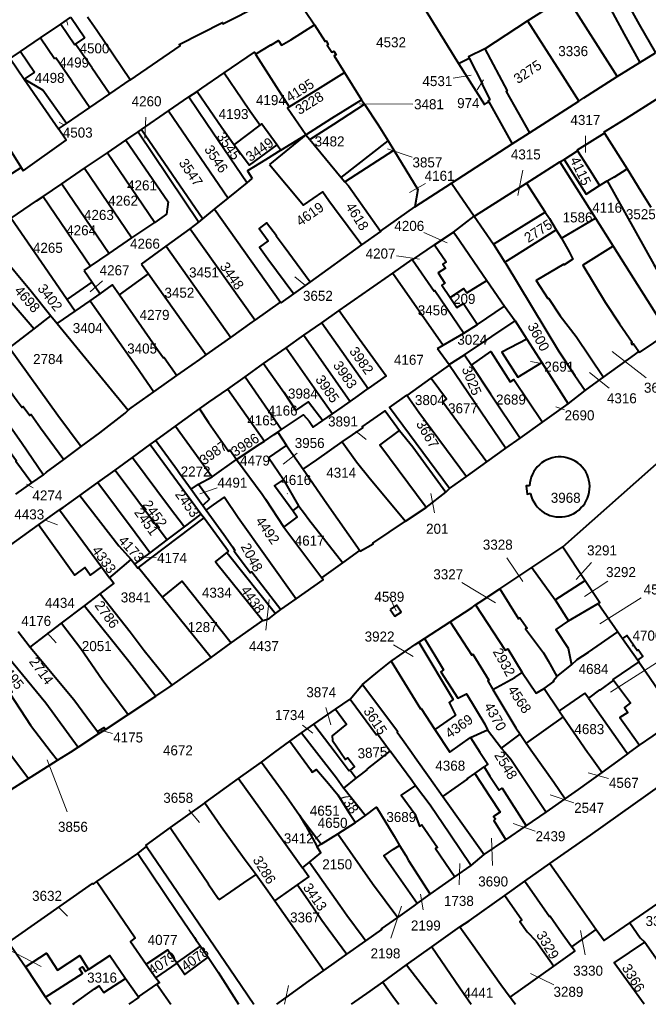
# Model space of a CAD drawing. Extents: x 99476 to 102828, y 406437 to 407931.
# Tile 23 of 48: x 100777 to 100933, y 406437 to 406683. Entities that reach past the tile are written whole.
import ezdxf
from ezdxf.enums import TextEntityAlignment as Align

# ---------------------------------------------------------------- set-up
doc = ezdxf.new("R2010")
doc.units = 0
doc.header["$MEASUREMENT"] = 0
for name, color, linetype, lineweight in [('BK_aanpijling', 10, 'Continuous', 0), ('BK_perceelnr', 10, 'Continuous', 13), ('BK_perceelnummer onder hoek', 10, 'Continuous', 13), ('BK_perceelsgrens', 10, 'Continuous', 40)]:
    doc.layers.add(name, color=color, linetype=linetype, lineweight=lineweight)
doc.styles.add('Style-WORKING', font='WORKING.shx')

msp = doc.modelspace()

# ---------------------------------------------------------------- linework, layer by layer
at = {"layer": 'BK_aanpijling', "linetype": 'Continuous', "lineweight": 0}
for p, q in [((100788.515448, 406682.244211), (100788.785, 406681.305)), ((100884.830666, 406668.040984), (100889.295, 406668.845)), ((100890.804049, 406665.187285), (100892.415, 406667.635)), ((100874.795118, 406661.592715), (100861.475, 406661.695)), ((100787.748599, 406656.453164), (100786.635, 406657.075)), ((100808.217603, 406658.31063), (100807.965, 406653.065)), ((100917.789735, 406653.649027), (100917.805, 406649.505)), ((100874.606163, 406648.346464), (100868.495, 406650.415)), ((100902.166624, 406645.118518), (100900.945, 406638.835)), ((100877.94004, 406641.780869), (100873.975, 406639.595)), ((100877.542185, 406629.591575), (100883.355, 406626.995)), ((100870.682752, 406623.771031), (100876.465, 406622.955)), ((100797.423669, 406617.511451), (100794.375, 406614.805)), ((100848.022141, 406616.336512), (100845.385, 406618.515)), ((100932.956245, 406593.324873), (100924.445, 406599.915)), ((100907.340271, 406596.842633), (100904.105, 406597.425)), ((100923.732198, 406590.732817), (100918.775, 406594.665)), ((100912.566034, 406585.353936), (100910.445, 406586.115)), ((100860.521077, 406580.004242), (100863.125, 406577.975)), ((100845.929904, 406574.585248), (100842.475, 406571.825)), ((100780.163655, 406565.915335), (100778.435, 406566.855)), ((100826.008194, 406565.912551), (100821.695, 406564.445)), ((100843.514988, 406564.527094), (100843.435, 406564.405)), ((100880.139382, 406559.640265), (100879.245, 406564.475)), ((100782.918376, 406557.919585), (100786.205, 406556.725)), ((100810.754133, 406548.531211), (100808.075, 406548.595)), ((100898.19068, 406548.437876), (100902.175, 406542.565)), ((100919.268985, 406547.32875), (100915.475, 406543.065)), ((100887.020044, 406542.300475), (100895.415, 406537.275)), ((100923.343148, 406542.666786), (100917.575, 406538.775)), ((100868.915, 406538.748), (100870.625, 406535.205)), ((100838.103877, 406530.41236), (100838.995, 406538.095)), ((100931.713329, 406538.458294), (100921.375, 406532.015)), ((100783.583362, 406529.767581), (100785.855, 406527.275)), ((100869.915085, 406526.7846), (100874.825, 406523.865)), ((100929.973607, 406526.805213), (100929.435, 406526.435)), ((100937.313378, 406523.444754), (100924.045, 406514.975)), ((100853.062581, 406511.110586), (100854.305, 406506.845)), ((100847.258566, 406506.755852), (100849.835, 406504.705)), ((100799.937079, 406504.679786), (100797.125, 406505.415)), ((100788.593199, 406485.11534), (100783.585, 406498.055)), ((100923.510182, 406493.447858), (100918.485, 406494.885)), ((100914.904736, 406487.395239), (100908.975, 406489.395)), ((100818.898858, 406485.579584), (100821.565, 406482.485)), ((100905.297324, 406480.32883), (100899.785, 406482.205)), ((100851.887389, 406479.614343), (100850.525, 406478.315)), ((100894.648572, 406471.756979), (100894.385, 406478.535)), ((100886.341948, 406466.90092), (100886.465, 406472.195)), ((100877.322616, 406460.716321), (100876.645, 406464.595)), ((100786.417265, 406461.341411), (100788.655, 406459.105)), ((100869.249724, 406453.611007), (100871.965, 406461.555)), ((100917.724032, 406449.43096), (100916.575, 406455.535)), ((100771.080465, 406452.285977), (100782.105, 406446.535)), ((100909.949376, 406441.97398), (100904.085, 406444.795)), ((100842.787907, 406437.124), (100843.765, 406441.795))]:
    msp.add_line(p, q, dxfattribs=at)
at = {"layer": 'BK_perceelsgrens', "linetype": 'Continuous', "lineweight": 40}
for p, q in [((100841.4, 406694.61), (100850.29, 406681.35)), ((100903.384, 406682.33), (100912.989, 406688.505)), ((100912.989, 406688.505), (100925.739, 406668.476)), ((100781.972, 406678.133), (100787.016, 406681.565)), ((100787.016, 406681.565), (100789.537, 406683.28)), ((100787.016, 406681.565), (100790.528, 406676.414)), ((100789.537, 406683.28), (100793.048, 406678.133)), ((100892.715, 406675.383), (100903.384, 406682.33)), ((100776.962, 406674.724), (100781.972, 406678.133)), ((100781.972, 406678.133), (100785.489, 406672.977)), ((100790.528, 406676.414), (100790.722, 406676.547)), ((100790.722, 406676.547), (100793.048, 406678.133)), ((100794.722, 406670.71), (100790.722, 406676.547)), ((100774.358, 406672.952), (100776.962, 406674.724)), ((100776.962, 406674.724), (100780.483, 406669.563)), ((100835.579, 406674.065), (100843.957, 406660.881)), ((100931.33, 406672), (100935.24, 406674.38)), ((100774.358, 406672.952), (100777.899, 406667.801)), ((100785.489, 406672.977), (100785.773, 406673.156)), ((100789.773, 406667.319), (100785.773, 406673.156)), ((100886.19, 406671.707), (100888.804, 406673.037)), ((100925.739, 406668.476), (100931.33, 406672)), ((100780.483, 406669.563), (100777.899, 406667.801)), ((100794.722, 406670.71), (100799.229, 406664.133)), ((100857.728, 406669.464), (100861.98, 406662.67)), ((100777.899, 406667.801), (100786.433, 406655.39)), ((100782.539, 406665.076), (100777.899, 406667.801)), ((100789.773, 406667.319), (100794.275, 406660.749)), ((100799.229, 406664.133), (100804.313, 406667.607)), ((100788.4, 406656.734), (100782.539, 406665.076)), ((100794.275, 406660.749), (100799.229, 406664.133)), ((100818.94, 406663.37), (100820.974, 406664.752)), ((100813.87, 406659.895), (100818.94, 406663.37)), ((100861.98, 406662.67), (100862.7, 406661.56)), ((100893.688, 406662.168), (100899.54, 406651.69)), ((100903.862, 406654.472), (100916.12, 406662.36)), ((100788.4, 406656.734), (100794.275, 406660.749)), ((100807.151, 406655.29), (100813.87, 406659.895)), ((100813.87, 406659.895), (100828.758, 406638.173)), ((100786.433, 406655.39), (100788.4, 406656.734)), ((100803.244, 406652.629), (100806.309, 406654.716)), ((100806.309, 406654.716), (100807.151, 406655.29)), ((100806.309, 406654.716), (100821.393, 406632.176)), ((100807.151, 406655.29), (100822.418, 406633.011)), ((100830.248, 406651.47), (100836.699, 406656.339)), ((100899.54, 406651.69), (100903.862, 406654.472)), ((100922.4, 406654.57), (100922.518, 406654.385)), ((100922.518, 406654.385), (100928.235, 406645.46)), ((100798.619, 406649.479), (100803.244, 406652.629)), ((100848.094, 406653.917), (100839.022, 406646.528)), ((100841.907, 406650.116), (100848.094, 406653.917)), ((100848.094, 406653.917), (100849.065, 406652.751)), ((100849.065, 406652.751), (100856.92, 406643.322)), ((100856.92, 406643.322), (100868.617, 406652.41)), ((100868.617, 406652.41), (100870.057, 406650.072)), ((100884.368, 406641.868), (100899.54, 406651.69)), ((100792.933, 406645.607), (100798.619, 406649.479)), ((100798.619, 406649.479), (100810.432, 406632.114)), ((100841.907, 406650.116), (100838.017, 406647.726)), ((100840.946, 406651.435), (100841.907, 406650.116)), ((100857.843, 406642.214), (100870.057, 406650.072)), ((100912.452, 406647.816), (100915.834, 406649.952)), ((100903.064, 406641.853), (100911.45, 406647.17)), ((100911.45, 406647.17), (100912.452, 406647.816)), ((100911.45, 406647.17), (100920.322, 406633.117)), ((100766.14, 406638.85), (100777.16, 406645.8)), ((100777.16, 406645.8), (100777.667, 406644.996)), ((100787.255, 406641.74), (100792.933, 406645.607)), ((100792.933, 406645.607), (100804.755, 406628.234)), ((100782.613, 406638.579), (100787.255, 406641.74)), ((100787.255, 406641.74), (100799.086, 406624.359)), ((100828.758, 406638.173), (100833.443, 406641.986)), ((100833.443, 406641.986), (100834.718, 406643.024)), ((100856.92, 406643.322), (100857.843, 406642.214)), ((100875.26, 406635.972), (100884.368, 406641.868)), ((100884.368, 406641.868), (100890.077, 406633.619)), ((100903.064, 406641.853), (100907.798, 406634.613)), ((100921.336, 406641.327), (100923.177, 406642.433)), ((100774.652, 406633.143), (100780.945, 406637.444)), ((100780.945, 406637.444), (100782.613, 406638.579)), ((100782.613, 406638.579), (100794.463, 406621.2)), ((100825.37, 406635.415), (100828.758, 406638.173)), ((100822.418, 406633.011), (100825.37, 406635.415)), ((100825.37, 406635.415), (100841.8, 406612.22)), ((100866.7, 406629.94), (100875.26, 406635.972)), ((100894.879, 406626.667), (100907.798, 406634.613)), ((100774.652, 406633.143), (100783.899, 406619.739)), ((100804.755, 406628.234), (100810.432, 406632.114)), ((100819.29, 406630.464), (100821.393, 406632.176)), ((100821.393, 406632.176), (100822.418, 406633.011)), ((100884.921, 406629.694), (100890.077, 406633.619)), ((100890.077, 406633.619), (100894.879, 406626.667)), ((100911.802, 406628.163), (100920.322, 406633.117)), ((100920.322, 406633.117), (100924.726, 406626.141)), ((100813.276, 406626.135), (100819.29, 406630.464)), ((100819.29, 406630.464), (100835.479, 406607.733)), ((100897.722, 406622.171), (100910.529, 406630.248)), ((100910.529, 406630.248), (100911.802, 406628.163)), ((100799.086, 406624.359), (100804.755, 406628.234)), ((100807.117, 406621.7), (100813.276, 406626.135)), ((100813.276, 406626.135), (100829.395, 406603.425)), ((100849.14, 406617.192), (100862.074, 406626.49)), ((100874.673, 406622.757), (100880.207, 406626.542)), ((100894.879, 406626.667), (100897.722, 406622.171)), ((100924.726, 406626.141), (100938.259, 406604.728)), ((100794.463, 406621.2), (100799.086, 406624.359)), ((100783.899, 406619.739), (100788.57, 406612.897)), ((100792.839, 406620.09), (100794.463, 406621.2)), ((100792.839, 406620.09), (100794.825, 406617.212)), ((100807.117, 406621.7), (100808.84, 406619.246)), ((100788.57, 406612.897), (100794.825, 406617.212)), ((100794.825, 406617.212), (100796.836, 406614.297)), ((100801.649, 406614.067), (100808.84, 406619.246)), ((100845.08, 406614.274), (100849.14, 406617.192)), ((100856.38, 406610.13), (100869.781, 406619.448)), ((100869.781, 406619.448), (100882.358, 406601.495)), ((100893.232, 406617.606), (100897.639, 406611.242)), ((100771.296, 406616.067), (100780.341, 406605.57)), ((100788.57, 406612.897), (100790.581, 406609.982)), ((100790.581, 406609.982), (100794.301, 406612.548)), ((100794.301, 406612.548), (100796.836, 406614.297)), ((100801.649, 406614.067), (100811.321, 406600.165)), ((100786.098, 406606.853), (100790.581, 406609.982)), ((100835.479, 406607.733), (100841.8, 406612.22)), ((100852.077, 406607.095), (100856.38, 406610.13)), ((100890.874, 406606.608), (100897.639, 406611.242)), ((100897.639, 406611.242), (100900.264, 406607.518)), ((100780.341, 406605.57), (100784.512, 406608.784)), ((100784.512, 406608.784), (100786.098, 406606.853)), ((100900.264, 406607.518), (100903.154, 406603.015)), ((100774.216, 406600.85), (100780.341, 406605.57)), ((100786.098, 406606.853), (100803.831, 406585.243)), ((100847.621, 406603.952), (100852.077, 406607.095)), ((100852.077, 406607.095), (100863.615, 406590.649)), ((100887.495, 406604.499), (100890.874, 406606.608)), ((100843.162, 406600.806), (100847.621, 406603.952)), ((100847.621, 406603.952), (100859.133, 406587.47)), ((100882.358, 406601.495), (100887.495, 406604.499)), ((100903.154, 406603.015), (100906.935, 406597.125)), ((100837.586, 406596.873), (100843.162, 406600.806)), ((100880.899, 406600.692), (100882.358, 406601.495)), ((100880.899, 406600.692), (100883.824, 406596.631)), ((100883.824, 406596.631), (100887.684, 406599.068)), ((100887.684, 406599.068), (100889.373, 406596.54)), ((100931.101, 406599.876), (100931.28, 406599.62)), ((100832.944, 406593.599), (100837.586, 406596.873)), ((100879.323, 406593.239), (100883.899, 406596.526)), ((100883.824, 406596.631), (100883.899, 406596.526)), ((100883.899, 406596.526), (100897.991, 406575.79)), ((100906.935, 406597.125), (100913.53, 406586.85)), ((100810.199, 406589.844), (100815.924, 406593.89)), ((100828.618, 406590.547), (100832.944, 406593.599)), ((100832.944, 406593.599), (100842.042, 406580.454)), ((100873.34, 406588.94), (100879.323, 406593.239)), ((100915.14, 406593.9), (100917.689, 406590.157)), ((100918.94, 406591.07), (100922.322, 406593.519)), ((100828.618, 406590.547), (100837.798, 406577.588)), ((100913.53, 406586.85), (100917.689, 406590.157)), ((100917.689, 406590.157), (100918.94, 406591.07)), ((100907.086, 406582.264), (100913.53, 406586.85)), ((100852.306, 406582.684), (100854.705, 406584.356)), ((100810.72, 406577.7), (100815.603, 406581.258)), ((100815.603, 406581.258), (100824.741, 406568.684)), ((100841.1, 406579.8), (100842.042, 406580.454)), ((100901.546, 406578.321), (100907.086, 406582.264)), ((100841.1, 406579.8), (100843.26, 406576.47)), ((100897.991, 406575.79), (100901.546, 406578.321)), ((100787.774, 406573.016), (100792.08, 406576.19)), ((100804.869, 406573.492), (100809.29, 406576.69)), ((100809.29, 406576.69), (100810.72, 406577.7)), ((100809.29, 406576.69), (100822.017, 406559.382)), ((100843.26, 406576.47), (100847.4, 406570.545)), ((100893.183, 406572.369), (100897.991, 406575.79)), ((100800.534, 406570.357), (100804.869, 406573.492)), ((100912.14, 406551.2), (100937.73, 406573.88)), ((100824.741, 406568.684), (100830.801, 406572.943)), ((100888.131, 406568.774), (100893.183, 406572.369)), ((100779.804, 406567.164), (100782.67, 406569.19)), ((100796.239, 406567.25), (100800.534, 406570.357)), ((100821.36, 406566.81), (100824.741, 406568.684)), ((100883.91, 406565.77), (100888.131, 406568.774)), ((100775.803, 406564.335), (100779.804, 406567.164)), ((100791.783, 406564.027), (100796.239, 406567.25)), ((100819.49, 406565.6), (100821.36, 406566.81)), ((100819.49, 406565.6), (100822.411, 406561.537)), ((100821.36, 406566.81), (100824.109, 406563.061)), ((100883.03, 406564.81), (100883.91, 406565.77)), ((100878.103, 406560.991), (100883.03, 406564.81)), ((100824.109, 406563.061), (100822.411, 406561.537)), ((100822.411, 406561.537), (100823.269, 406560.343)), ((100844.826, 406560.183), (100846.363, 406561.366)), ((100872.932, 406557.577), (100878.103, 406560.991)), ((100781.487, 406556.679), (100786.713, 406560.459)), ((100786.713, 406560.459), (100797.192, 406546.194)), ((100806.413, 406546.037), (100822.727, 406558.416)), ((100817.835, 406556.209), (100822.017, 406559.382)), ((100822.017, 406559.382), (100822.727, 406558.416)), ((100822.727, 406558.416), (100828.819, 406550.126)), ((100813.534, 406552.945), (100817.835, 406556.209)), ((100842.643, 406556.1), (100852.08, 406543.46)), ((100809.306, 406549.736), (100813.534, 406552.945)), ((100904.399, 406546.052), (100912.14, 406551.2)), ((100912.14, 406551.2), (100917.717, 406542.814)), ((100805.498, 406546.847), (100809.306, 406549.736)), ((100828.819, 406550.126), (100828.385, 406549.787)), ((100857.285, 406547.191), (100861.576, 406550.273)), ((100797.192, 406546.194), (100799.196, 406543.466)), ((100804.526, 406548.065), (100805.498, 406546.847)), ((100806.413, 406546.037), (100812.357, 406538.657)), ((100852.08, 406543.46), (100857.285, 406547.191)), ((100896.433, 406540.754), (100904.399, 406546.052)), ((100904.399, 406546.052), (100910.28, 406537.947)), ((100910.28, 406537.947), (100917.717, 406542.814)), ((100792.963, 406536.518), (100796.826, 406539.461)), ((100812.357, 406538.657), (100824.488, 406523.595)), ((100787.209, 406532.135), (100792.963, 406536.518)), ((100841.89, 406535.55), (100845.714, 406538.262)), ((100910.28, 406537.947), (100913.557, 406532.773)), ((100913.557, 406532.773), (100920.94, 406537.07)), ((100920.94, 406537.07), (100925.896, 406529.981)), ((100838.916, 406533.265), (100840.576, 406534.54)), ((100840.576, 406534.54), (100841.89, 406535.55)), ((100779.401, 406526.186), (100787.209, 406532.135)), ((100829.513, 406527.241), (100837.35, 406532.81)), ((100837.35, 406532.81), (100838.916, 406533.265)), ((100877.69, 406528.33), (100884.064, 406532.511)), ((100776.397, 406530.111), (100779.401, 406526.186)), ((100925.896, 406529.981), (100927.027, 406528.323)), ((100824.488, 406523.595), (100829.513, 406527.241)), ((100876.265, 406527.4), (100877.69, 406528.33)), ((100927.027, 406528.323), (100930.838, 406522.912)), ((100814.814, 406516.666), (100824.488, 406523.595)), ((100910.65, 406518.852), (100914.346, 406521.809)), ((100930.851, 406522.921), (100930.838, 406522.912)), ((100930.838, 406522.912), (100931.111, 406522.522)), ((100810.693, 406513.985), (100814.814, 406516.666)), ((100859.15, 406513.23), (100862.263, 406516.867)), ((100862.263, 406516.867), (100871.04, 406505.14)), ((100907.542, 406515.849), (100911.213, 406510.306)), ((100917.666, 406514.738), (100911.213, 406510.306)), ((100918.576, 406513.447), (100917.666, 406514.738)), ((100803.832, 406509.428), (100810.693, 406513.985)), ((100855.522, 406510.734), (100859.15, 406513.23)), ((100918.576, 406513.447), (100928.052, 406500)), ((100798.19, 406505.68), (100803.832, 406509.428)), ((100850.11, 406507.011), (100855.522, 406510.734)), ((100847.02, 406504.81), (100850.11, 406507.011)), ((100850.11, 406507.011), (100855.406, 406500)), ((100912.23, 406508.827), (100903.028, 406502.272)), ((100912.23, 406508.827), (100918.323, 406500)), ((100791.323, 406501.22), (100796.52, 406504.69)), ((100796.161, 406505.174), (100796.52, 406504.69)), ((100796.52, 406504.69), (100798.19, 406505.68)), ((100844.15, 406502.71), (100847.02, 406504.81)), ((100847.02, 406504.81), (100850.756, 406500)), ((100889.132, 406503.642), (100893.38, 406505.554)), ((100893.38, 406505.554), (100896.865, 406501.035)), ((100896.865, 406501.035), (100901.495, 406504.453)), ((100901.495, 406504.453), (100903.028, 406502.272)), ((100840.411, 406500), (100844.15, 406502.71)), ((100844.15, 406502.71), (100846.111, 406500)), ((100889.132, 406503.642), (100891.495, 406500)), ((100903.028, 406502.272), (100904.625, 406500)), ((100774.035, 406500), (100778.985, 406493.407)), ((100784.657, 406500), (100786.22, 406497.97)), ((100786.22, 406497.97), (100789.407, 406500)), ((100789.407, 406500), (100791.323, 406501.22)), ((100855.406, 406500), (100858.914, 406495.356)), ((100863.394, 406495.778), (100868.776, 406500)), ((100868.776, 406500), (100869.132, 406500.279)), ((100869.132, 406500.279), (100869.181, 406500.214)), ((100869.181, 406500.214), (100869.34, 406500)), ((100869.34, 406500), (100874.51, 406493.05)), ((100926.755, 406498.452), (100928.332, 406499.603)), ((100928.052, 406500), (100928.332, 406499.603)), ((100928.332, 406499.603), (100928.876, 406500)), ((100928.876, 406500), (100931.26, 406501.74)), ((100831.293, 406493.424), (100837.02, 406497.54)), ((100921.93, 406494.93), (100926.755, 406498.452)), ((100858.914, 406495.356), (100859.125, 406495.542)), ((100859.125, 406495.542), (100860.662, 406493.507)), ((100860.662, 406493.507), (100861.957, 406494.523)), ((100861.957, 406494.523), (100863.449, 406495.694)), ((100863.394, 406495.778), (100863.449, 406495.694)), ((100890.184, 406494.663), (100892.526, 406496.332)), ((100773.73, 406490.08), (100778.985, 406493.407)), ((100822.883, 406487.38), (100831.293, 406493.424)), ((100857.537, 406491.055), (100860.662, 406493.507)), ((100874.51, 406493.05), (100875.46, 406491.69)), ((100857.493, 406491.111), (100857.537, 406491.055)), ((100857.537, 406491.055), (100862.948, 406484.186)), ((100822.883, 406487.38), (100814.27, 406481.19)), ((100882.243, 406488.931), (100892.51, 406474.44)), ((100907.986, 406485.059), (100912.73, 406488.35)), ((100903.015, 406481.61), (100907.986, 406485.059)), ((100846.559, 406484.31), (100851.918, 406477.016)), ((100856.061, 406479.625), (100860.507, 406482.423)), ((100860.507, 406482.423), (100862.948, 406484.186)), ((100814.27, 406481.19), (100814.61, 406480.72)), ((100897.97, 406478.167), (100903.015, 406481.61)), ((100851.918, 406477.016), (100856.061, 406479.625)), ((100892.51, 406474.44), (100897.97, 406478.167)), ((100806.25, 406474.71), (100808.01, 406476.26)), ((100808.01, 406476.26), (100808.387, 406476.515)), ((100808.387, 406476.515), (100830.562, 406443.851)), ((100850.964, 406476.417), (100851.918, 406477.016)), ((100847.257, 406471.186), (100848.992, 406472.585)), ((100889.33, 406471.76), (100892.51, 406474.44)), ((100885.276, 406468.928), (100889.33, 406471.76)), ((100902.711, 406467.86), (100908.88, 406472.26)), ((100879.11, 406464.62), (100885.276, 406468.928)), ((100897.662, 406464.258), (100902.711, 406467.86)), ((100840.376, 406462.921), (100846.059, 406466.928)), ((100875.84, 406462.24), (100879.11, 406464.62)), ((100879.541, 406451.488), (100886.46, 406456.44)), ((100914.421, 406451.455), (100920.447, 406455.754)), ((100858.306, 406449.59), (100863.059, 406452.963)), ((100821.871, 406451.595), (100823.747, 406448.846)), ((100873.169, 406446.928), (100879.541, 406451.488)), ((100932.622, 406452.592), (100935.956, 406447.862)), ((100852.603, 406445.573), (100858.306, 406449.59)), ((100778.24, 406446.48), (100783.23, 406438.93)), ((100808.288, 406447.174), (100810.734, 406443.712)), ((100810.734, 406443.712), (100816.009, 406447.36)), ((100815.946, 406447.456), (100816.009, 406447.36)), ((100867.3, 406442.65), (100873.169, 406446.928)), ((100899.058, 406438.914), (100909.92, 406446.64)), ((100803.181, 406443.56), (100806.393, 406438.961)), ((100830.562, 406443.851), (100835.129006, 406437.124)), ((100806.393, 406438.961), (100810.981, 406442.156)), ((100810.981, 406442.156), (100814.485679, 406437.124)), ((100783.23, 406438.93), (100784.499194, 406437.124)), ((100840.828769, 406437.124), (100843.218, 406438.838))]:
    msp.add_line(p, q, dxfattribs=at)
at = {"layer": 'BK_perceelsgrens', "linetype": 'Continuous', "lineweight": 40, "flags": 128}
for points in [[(100804.313, 406667.607), (100804.342, 406667.564), (100816.8, 406676.1), (100816.552, 406676.463), (100827.305, 406681.907), (100827.44, 406681.64), (100836.83, 406686.37), (100835.703, 406688.583), (100839.8, 406690.67), (100838.541, 406693.172), (100841.4, 406694.61)], [(100923.836, 406694.676), (100931.223, 406681.438), (100935.24, 406674.38)], [(100874.83, 406692.07), (100878.056, 406684.779), (100886.19, 406671.707)], [(100920.11, 406692.676), (100927.408, 406679.053), (100931.33, 406672)], [(100804.313, 406667.607), (100795.96, 406679.96), (100793.69, 406683.26)], [(100835.579, 406674.065), (100839.366, 406676.402), (100839.413, 406676.326), (100841.298, 406677.466), (100842.034, 406676.273), (100844.34, 406677.65), (100850.29, 406681.35)], [(100850.29, 406681.35), (100852.877, 406677.215), (100853.131, 406677.374), (100853.703, 406676.459), (100853.449, 406676.3), (100854.557, 406674.53), (100855.049, 406674.837), (100855.632, 406673.905), (100855.14, 406673.598), (100857.728, 406669.464)], [(100903.384, 406682.33), (100912.038, 406668.725), (100916.12, 406662.36)], [(100827.74, 406669.395), (100835.265, 406674.559), (100835.579, 406674.065)], [(100892.715, 406675.383), (100888.632, 406673.368), (100888.804, 406673.037)], [(100892.715, 406675.383), (100898.259, 406664.928), (100898.018, 406664.768), (100903.862, 406654.472)], [(100886.19, 406671.707), (100892.604, 406661.495), (100893.37, 406661.971), (100893.688, 406662.168)], [(100888.804, 406673.037), (100892.15, 406666.57), (100892.06, 406666.52), (100894, 406662.71), (100893.53, 406662.45), (100893.688, 406662.168)], [(100820.974, 406664.752), (100822.21, 406665.6), (100827.74, 406669.395)], [(100827.74, 406669.395), (100832.161, 406662.951), (100834.253, 406659.815), (100836.699, 406656.339)], [(100843.957, 406660.881), (100851.74, 406665.763), (100857.728, 406669.464)], [(100916.12, 406662.36), (100917.37, 406663.15), (100922.43, 406666.39), (100925.739, 406668.476)], [(100820.974, 406664.752), (100827.15, 406655.78), (100830.248, 406651.47)], [(100818.94, 406663.37), (100823.45, 406656.72), (100833.443, 406641.986)], [(100848.094, 406653.917), (100854.588, 406658.054), (100861.98, 406662.67)], [(100849.065, 406652.751), (100855.071, 406656.621), (100862.7, 406661.56)], [(100862.7, 406661.56), (100866.16, 406656.4), (100868.617, 406652.41)], [(100922.4, 406654.57), (100927.75, 406657.92), (100936.15, 406663.25)], [(100767.76, 406660.4), (100773.951, 406650.884), (100777.16, 406645.8)], [(100848.094, 406653.917), (100843.492, 406660.589), (100843.957, 406660.881)], [(100836.699, 406656.339), (100837.133, 406656.666), (100840.946, 406651.435)], [(100777.667, 406644.996), (100788.334, 406652.614), (100786.433, 406655.39)], [(100922.518, 406654.385), (100915.738, 406650.103), (100915.834, 406649.952)], [(100803.244, 406652.629), (100813.779, 406637.223), (100813.403, 406634.144), (100810.432, 406632.114)], [(100830.248, 406651.47), (100834.044, 406646.341), (100840.946, 406651.435)], [(100870.057, 406650.072), (100876.05, 406640.34), (100875.26, 406635.972)], [(100915.834, 406649.952), (100918.97, 406645.036), (100921.336, 406641.327)], [(100838.017, 406647.726), (100833.537, 406644.974), (100834.718, 406643.024)], [(100912.452, 406647.816), (100917.962, 406639.178), (100921.336, 406641.327)], [(100839.022, 406646.528), (100847.531, 406636.382), (100852.315, 406639.748), (100853.828, 406637.598), (100855.21, 406635.67), (100862.074, 406626.49)], [(100923.177, 406642.433), (100924.938, 406643.49), (100924.997, 406643.398), (100928.235, 406645.46)], [(100928.235, 406645.46), (100931.617, 406639.92), (100934.126, 406635.866)], [(100857.843, 406642.214), (100858.701, 406641.184), (100866.7, 406629.94)], [(100890.077, 406633.619), (100890.376, 406633.809), (100903.064, 406641.853)], [(100923.177, 406642.433), (100934.871, 406621.57), (100935.997, 406619.625), (100943, 406608.67)], [(100907.798, 406634.613), (100908.805, 406633.073), (100910.529, 406630.248)], [(100849.14, 406617.192), (100842.706, 406626.02), (100840.693, 406628.703), (100840.77, 406628.763), (100838.271, 406631.949), (100836.501, 406630.562), (100838.723, 406627.526), (100836.517, 406625.902), (100838.636, 406623.014), (100845.08, 406614.274)], [(100862.074, 406626.49), (100866.758, 406629.858), (100866.7, 406629.94)], [(100880.207, 406626.542), (100880.239, 406626.564), (100884.921, 406629.694)], [(100884.921, 406629.694), (100885.53, 406628.88), (100893.232, 406617.606)], [(100768.043, 406628.626), (100771.825, 406624.248), (100779.646, 406614.937), (100784.512, 406608.784)], [(100911.802, 406628.163), (100913.705, 406624.795), (100914.656, 406622.916), (100912.501, 406621.533), (100912.394, 406621.714), (100905.515, 406617.628), (100908.452, 406613.157), (100908.578, 406613.229), (100911.49, 406608.805), (100915.485, 406603.615), (100922.322, 406593.519)], [(100880.207, 406626.542), (100883.077, 406622.228), (100882.289, 406621.711), (100882.939, 406620.72), (100881.071, 406619.494), (100882.766, 406616.911), (100882.035, 406616.431), (100884.108, 406613.34)], [(100924.726, 406626.141), (100917.152, 406621.397), (100922.708, 406612.235), (100926.296, 406606.803), (100929.47, 406602.223), (100929.211, 406602.054), (100929.46, 406601.655), (100929.736, 406601.835), (100931.101, 406599.876)], [(100869.781, 406619.448), (100874.611, 406622.846), (100874.673, 406622.757)], [(100874.673, 406622.757), (100880.06, 406614.967), (100880.242, 406615.092), (100887.495, 406604.499)], [(100897.722, 406622.171), (100897.95, 406621.81), (100901.13, 406616.63), (100911.09, 406600.1), (100915.14, 406593.9)], [(100808.84, 406619.246), (100817.475, 406607.188), (100823.274, 406599.093)], [(100884.108, 406613.34), (100887.487, 406615.599), (100888.206, 406614.517), (100893.232, 406617.606)], [(100796.836, 406614.297), (100799.936, 406616.529), (100801.649, 406614.067)], [(100794.301, 406612.548), (100805.819, 406596.277), (100810.199, 406589.844)], [(100841.8, 406612.22), (100841.943, 406612.018), (100845.08, 406614.274)], [(100884.108, 406613.34), (100885.749, 406610.892), (100887.417, 406611.916), (100890.874, 406606.608)], [(100856.38, 406610.13), (100861.48, 406603.02), (100868.108, 406593.8), (100865.92, 406592.28), (100863.615, 406590.649)], [(100829.395, 406603.425), (100834.7, 406607.18), (100835.479, 406607.733)], [(100887.684, 406599.068), (100894.453, 406603.615), (100900.264, 406607.518)], [(100823.274, 406599.093), (100824.09, 406599.67), (100829.395, 406603.425)], [(100903.154, 406603.015), (100896.921, 406599.77), (100900.945, 406593.501), (100906.935, 406597.125)], [(100931.28, 406599.62), (100938.4, 406604.5), (100938.259, 406604.728)], [(100765.363, 406602.37), (100776.143, 406587.639), (100777.355, 406585.957), (100777.662, 406586.179), (100779.281, 406583.931), (100779.604, 406584.168), (100781.97, 406580.882), (100787.774, 406573.016)], [(100774.216, 406600.85), (100786.299, 406584.049), (100792.08, 406576.19)], [(100811.321, 406600.165), (100812.64, 406598.303), (100812.746, 406598.378), (100815.924, 406593.89)], [(100843.162, 406600.806), (100851.308, 406589.197), (100854.705, 406584.356)], [(100815.924, 406593.89), (100821.64, 406597.93), (100823.274, 406599.093)], [(100889.373, 406596.54), (100894.203, 406599.928), (100899.01, 406592.33), (100899.968, 406592.91), (100907.086, 406582.264)], [(100922.322, 406593.519), (100929.999, 406599.078), (100931.101, 406599.876)], [(100837.586, 406596.873), (100842.62, 406589.736), (100845.585, 406585.154), (100848.797, 406587.379), (100852.306, 406582.684)], [(100889.373, 406596.54), (100894.15, 406589.39), (100901.546, 406578.321)], [(100879.323, 406593.239), (100883.19, 406588.099), (100882.221, 406587.392), (100893.183, 406572.369)], [(100821.62, 406585.614), (100823.93, 406587.24), (100828.618, 406590.547)], [(100859.133, 406587.47), (100861.13, 406588.89), (100863.615, 406590.649)], [(100803.831, 406585.243), (100804.59, 406585.88), (100810.199, 406589.844)], [(100883.91, 406565.77), (100868.93, 406585.93), (100873.27, 406589.03), (100873.34, 406588.94)], [(100873.34, 406588.94), (100876.283, 406584.758), (100888.131, 406568.774)], [(100770.066, 406587.308), (100777.198, 406577.199), (100782.67, 406569.19)], [(100803.03, 406584.57), (100803.755, 406585.179), (100803.831, 406585.243)], [(100815.603, 406581.258), (100820.45, 406584.79), (100821.62, 406585.614)], [(100821.62, 406585.614), (100823.82, 406582.19), (100827.911, 406576.381), (100828.813, 406575.013), (100829.198, 406575.268), (100830.801, 406572.943)], [(100854.705, 406584.356), (100857.15, 406586.06), (100859.133, 406587.47)], [(100792.08, 406576.19), (100796.73, 406579.6), (100803.03, 406584.57)], [(100842.042, 406580.454), (100847.545, 406584.116), (100848.89, 406582.5), (100849.92, 406581.02), (100852.306, 406582.684)], [(100857.19, 406577.35), (100862.316, 406580.89), (100862.163, 406581.14), (100867.84, 406585.12), (100871.454, 406580.204)], [(100770.323, 406580.486), (100772.797, 406576.936), (100773.044, 406577.114), (100774.426, 406575.203), (100774.2, 406575.035), (100775.975, 406572.643), (100775.822, 406572.529), (100779.804, 406567.164)], [(100837.798, 406577.588), (100840.2, 406579.21), (100841.1, 406579.8)], [(100878.103, 406560.991), (100866.55, 406576.545), (100871.454, 406580.204)], [(100871.454, 406580.204), (100874.81, 406576.1), (100883.03, 406564.81)], [(100810.72, 406577.7), (100816.07, 406570.31), (100816.63, 406569.6), (100819.49, 406565.6)], [(100830.801, 406572.943), (100836.702, 406576.848), (100837.798, 406577.588)], [(100842.513, 406567.891), (100838.79, 406573.43), (100843.26, 406576.47)], [(100847.4, 406570.545), (100850.8, 406572.89), (100857.19, 406577.35)], [(100857.19, 406577.35), (100860.69, 406572.409), (100864.133, 406568.191), (100872.932, 406557.577)], [(100782.67, 406569.19), (100783.45, 406569.83), (100787.774, 406573.016)], [(100804.869, 406573.492), (100814.149, 406561.122), (100817.835, 406556.209)], [(100914.59, 406572.89), (100913.907, 406573.174), (100913.199, 406573.39), (100912.473, 406573.535), (100911.736, 406573.608), (100910.996, 406573.608), (100910.26, 406573.536), (100909.534, 406573.391), (100908.826, 406573.175), (100908.142, 406572.891), (100907.49, 406572.541), (100906.876, 406572.129), (100906.305, 406571.658), (100905.783, 406571.133), (100905.315, 406570.559), (100904.907, 406569.942), (100904.56, 406569.288), (100904.28, 406568.603), (100904.069, 406567.894), (100903.928, 406567.167), (100903.86, 406566.43)], [(100830.801, 406572.943), (100837.237, 406564.32), (100838.055, 406563.116), (100842.643, 406556.1)], [(100847.4, 406570.545), (100853.357, 406562.022), (100861.576, 406550.273)], [(100915.53, 406559.93), (100916.133, 406560.377), (100916.688, 406560.882), (100917.19, 406561.44), (100917.633, 406562.045), (100918.013, 406562.692), (100918.326, 406563.374), (100918.569, 406564.084), (100918.739, 406564.815), (100918.836, 406565.559), (100918.857, 406566.309), (100918.802, 406567.058), (100918.673, 406567.797), (100918.471, 406568.519), (100918.196, 406569.218), (100917.853, 406569.885), (100917.445, 406570.515), (100916.976, 406571.1), (100916.45, 406571.636), (100915.873, 406572.115), (100915.251, 406572.535), (100914.59, 406572.89)], [(100800.534, 406570.357), (100806.218, 406562.744), (100813.534, 406552.945)], [(100796.239, 406567.25), (100805.564, 406554.752), (100809.306, 406549.736)], [(100844.826, 406560.183), (100840.288, 406566.379), (100842.513, 406567.891)], [(100842.513, 406567.891), (100846.304, 406561.447), (100846.363, 406561.366)], [(100903.86, 406566.43), (100903.04, 406566.41), (100903.25, 406564.35), (100904.09, 406564.55)], [(100786.713, 406560.459), (100787.57, 406560.98), (100791.783, 406564.027)], [(100791.783, 406564.027), (100801.459, 406551.411), (100804.526, 406548.065)], [(100823.269, 406560.343), (100825.1, 406561.71), (100827.792, 406563.618), (100831.267, 406558.504), (100845.714, 406538.262)], [(100904.09, 406564.55), (100904.284, 406563.808), (100904.554, 406563.091), (100904.896, 406562.405), (100905.307, 406561.758), (100905.783, 406561.157), (100906.319, 406560.608), (100906.908, 406560.118), (100907.545, 406559.691), (100908.222, 406559.332), (100908.933, 406559.045), (100909.67, 406558.833), (100910.424, 406558.698), (100911.189, 406558.641), (100911.955, 406558.664), (100912.715, 406558.766), (100913.46, 406558.946), (100914.183, 406559.202), (100914.875, 406559.531), (100915.53, 406559.93)], [(100846.363, 406561.366), (100847.749, 406559.474), (100848.826, 406558.005), (100857.285, 406547.191)], [(100823.269, 406560.343), (100827.65, 406554.25), (100829.83, 406551.23), (100830.386, 406550.271), (100830.209, 406550.122), (100834.34, 406544.73), (100834.64, 406544.95), (100841.89, 406535.55)], [(100842.643, 406556.1), (100845.961, 406558.634), (100844.826, 406560.183)], [(100765.092, 406544.88), (100776.04, 406552.74), (100781.487, 406556.679)], [(100797.192, 406546.194), (100794.375, 406544.148), (100793.015, 406546.059), (100790.397, 406544.167), (100781.487, 406556.679)], [(100861.576, 406550.273), (100861.677, 406550.13), (100864.9, 406551.948), (100864.8, 406552.08), (100872.932, 406557.577)], [(100828.385, 406549.787), (100825.549, 406547.569), (100825.94, 406547.06), (100837.35, 406532.81)], [(100828.385, 406549.787), (100828.78, 406549.273), (100840.576, 406534.54)], [(100799.196, 406543.466), (100800.082, 406544.231), (100804.526, 406548.065)], [(100805.498, 406546.847), (100806.246, 406545.91), (100806.413, 406546.037)], [(100796.826, 406539.461), (100800.232, 406542.056), (100799.196, 406543.466)], [(100812.357, 406538.657), (100817.286, 406542.628), (100829.513, 406527.241)], [(100845.714, 406538.262), (100852.4, 406542.95), (100852.08, 406543.46)], [(100917.717, 406542.814), (100921.39, 406537.29), (100920.94, 406537.07)], [(100796.826, 406539.461), (100804.281, 406530.014), (100807.811, 406525.311), (100814.814, 406516.666)], [(100890.421, 406536.723), (100891.27, 406537.32), (100896.433, 406540.754)], [(100896.433, 406540.754), (100901.08, 406533.27), (100901.411, 406533.519), (100903.234, 406530.933), (100902.871, 406530.73), (100907.344, 406524.767), (100908.533, 406522.803), (100910.65, 406518.852)], [(100792.963, 406536.518), (100803.988, 406522.682), (100810.693, 406513.985)], [(100869.14, 406535.556), (100870.318, 406533.869), (100871.845, 406534.924), (100870.669, 406536.618), (100869.14, 406535.556)], [(100884.064, 406532.511), (100889.55, 406536.11), (100890.421, 406536.723)], [(100890.421, 406536.723), (100897.78, 406525.441), (100898.474, 406525.741), (100901.991, 406519.877)], [(100787.209, 406532.135), (100792.04, 406525.807), (100797.317, 406518.094), (100803.832, 406509.428)], [(100884.064, 406532.511), (100889.499, 406524.224), (100889.717, 406524.42), (100893.718, 406517.956), (100893.502, 406517.816), (100894.697, 406515.646)], [(100913.557, 406532.773), (100910.381, 406530.583), (100913.47, 406525.902), (100914.346, 406521.809)], [(100914.346, 406521.809), (100915.767, 406523.093), (100918.567, 406524.892), (100925.896, 406529.981)], [(100930.851, 406522.921), (100932.129, 406523.818), (100930.94, 406525.512), (100930.708, 406525.351), (100928.078, 406529.064), (100927.027, 406528.323)], [(100869.382, 406522.727), (100869.58, 406522.89), (100875.39, 406526.83), (100876.265, 406527.4)], [(100876.265, 406527.4), (100884.852, 406513.098), (100883.838, 406512.364), (100885.435, 406509.246), (100880.286, 406505.611)], [(100877.69, 406528.33), (100880.459, 406523.848), (100882.416, 406520.544), (100881.766, 406520.068), (100885.958, 406513.473), (100888.18, 406514.525), (100892.712, 406506.985), (100893.38, 406505.554)], [(100772.829, 406524.98), (100783.279, 406512.333), (100791.323, 406501.22)], [(100779.401, 406526.186), (100790.23, 406513.091), (100793.533, 406508.715), (100796.161, 406505.174)], [(100862.263, 406516.867), (100866.07, 406520), (100869.382, 406522.727)], [(100869.382, 406522.727), (100876.697, 406510.827), (100876.806, 406510.898), (100880.286, 406505.611)], [(100931.111, 406522.522), (100924.654, 406518.138), (100924.802, 406517.941)], [(100931.111, 406522.522), (100933.8, 406518.7), (100938.18, 406512.24), (100940.95, 406508.45)], [(100894.697, 406515.646), (100900.2, 406518.59), (100901.991, 406519.877)], [(100901.991, 406519.877), (100905.545, 406514.733), (100907.542, 406515.849)], [(100772.191, 406518.913), (100774.863, 406515.01), (100774.288, 406514.611), (100779.479, 406506.725), (100784.657, 406500)], [(100907.542, 406515.849), (100909.925, 406517.596), (100909.832, 406517.9), (100910.65, 406518.852)], [(100924.802, 406517.941), (100921.351, 406515.48), (100921.327, 406515.512), (100918.576, 406513.447)], [(100924.802, 406517.941), (100929.039, 406512.295), (100927.499, 406511.158), (100928.337, 406509.863), (100926.367, 406508.642), (100928.418, 406505.71), (100931.26, 406501.74)], [(100894.697, 406515.646), (100900.472, 406506.043), (100901.495, 406504.453)], [(100859.15, 406513.23), (100865.69, 406504.34), (100865.97, 406504.54), (100869.132, 406500.279)], [(100855.522, 406510.734), (100858.272, 406506.939), (100854.625, 406504.057), (100854.762, 406502.879), (100856.732, 406500)], [(100911.213, 406510.306), (100911.309, 406510.161), (100912.23, 406508.827)], [(100931.26, 406501.74), (100934.681, 406504.101), (100940.95, 406508.45)], [(100796.161, 406505.174), (100797.818, 406506.155), (100798.19, 406505.68)], [(100871.04, 406505.14), (100870.858, 406505), (100872.173, 406503.144), (100874.401, 406500)], [(100880.286, 406505.611), (100883.969, 406500.014), (100889.132, 406503.642)], [(100837.02, 406497.54), (100838.7, 406498.76), (100840.411, 406500)], [(100846.111, 406500), (100849.235, 406495.684), (100849.711, 406495.051), (100850.735, 406495.696), (100853.707, 406492.189), (100856.062, 406489.351), (100858.829, 406484.959), (100860.507, 406482.423)], [(100850.756, 406500), (100855.714, 406493.616), (100857.493, 406491.111)], [(100856.732, 406500), (100857.993, 406498.157), (100858.562, 406498.614), (100859.494, 406497.415), (100860.251, 406496.404), (100859.125, 406495.542)], [(100874.401, 406500), (100875.324, 406498.697), (100878.811, 406493.775), (100882.243, 406488.931)], [(100891.495, 406500), (100893.448, 406496.99), (100892.526, 406496.332)], [(100896.865, 406501.035), (100896.994, 406500.853), (100897.704, 406500)], [(100897.704, 406500), (100899.192, 406498.212), (100907.986, 406485.059)], [(100904.625, 406500), (100909.91, 406492.48), (100912.73, 406488.35)], [(100908.88, 406472.26), (100919.062, 406479.261), (100947.208, 406499.325)], [(100918.323, 406500), (100919.02, 406498.99), (100921.93, 406494.93)], [(100778.985, 406493.407), (100784.403, 406496.803), (100786.22, 406497.97)], [(100837.02, 406497.54), (100843.296, 406488.912), (100846.559, 406484.31)], [(100882.243, 406488.931), (100888.409, 406493.275), (100888.351, 406493.356), (100890.184, 406494.663)], [(100890.184, 406494.663), (100891.613, 406492.493), (100893.981, 406488.967), (100896.532, 406485.035), (100894.883, 406483.958), (100895.383, 406483.409), (100894.947, 406482.961), (100897.97, 406478.167)], [(100892.526, 406496.332), (100893.967, 406494.045), (100896.283, 406490.495), (100897.075, 406491.056), (100903.015, 406481.61)], [(100912.73, 406488.35), (100916.05, 406490.71), (100921.93, 406494.93)], [(100831.293, 406493.424), (100838.553, 406483.413), (100847.257, 406471.186)], [(100875.46, 406491.69), (100871.872, 406489.272), (100875.23, 406484.598), (100876.458, 406481.536), (100876.972, 406481.852), (100880.887, 406476.226), (100880.444, 406475.98), (100885.276, 406468.928)], [(100875.46, 406491.69), (100879.13, 406486.88), (100883.981, 406479.593), (100889.33, 406471.76)], [(100822.883, 406487.38), (100826.97, 406481.496), (100828.935, 406478.808), (100832.764, 406473.505), (100835.722, 406469.513)], [(100862.948, 406484.186), (100865.678, 406486.313), (100870.147, 406479.084), (100871.431, 406476.727)], [(100846.559, 406484.31), (100848.114, 406481.588), (100850.964, 406476.417)], [(100814.27, 406481.19), (100808.184, 406476.817), (100808.387, 406476.515)], [(100814.61, 406480.72), (100823.813, 406467.195), (100823.722, 406467.133), (100826.216, 406463.467), (100826.307, 406463.529), (100826.534, 406463.2)], [(100856.061, 406479.625), (100864.748, 406467.217), (100870.995, 406458.771)], [(100848.992, 406472.585), (100851.87, 406474.906), (100850.964, 406476.417)], [(100875.84, 406462.24), (100870.015, 406470.565), (100867.561, 406474.171), (100869.931, 406475.825), (100871.431, 406476.727)], [(100871.431, 406476.727), (100872.997, 406474.194), (100873.691, 406472.947), (100879.11, 406464.62)], [(100796.028, 406467.753), (100802.84, 406472.44), (100806.25, 406474.71)], [(100806.25, 406474.71), (100816.11, 406460.02), (100820.37, 406453.766), (100820.79, 406453.15), (100821.871, 406451.595)], [(100848.992, 406472.585), (100854.557, 406464.672), (100856.597, 406461.859), (100858.343, 406459.343), (100862.376, 406453.899), (100863.059, 406452.963)], [(100846.059, 406466.928), (100848.852, 406468.896), (100847.257, 406471.186)], [(100908.88, 406472.26), (100915.24, 406463.3), (100920.447, 406455.754)], [(100773.988, 406452.562), (100774.93, 406453.21), (100794.96, 406467.27), (100795.08, 406467.1), (100796.028, 406467.753)], [(100796.028, 406467.753), (100805.575, 406453.669), (100804.408, 406452.81), (100808.288, 406447.174)], [(100826.534, 406463.2), (100829.372, 406465.149), (100832.656, 406467.406), (100835.722, 406469.513)], [(100835.722, 406469.513), (100838.604, 406465.41), (100840.376, 406462.921)], [(100902.711, 406467.86), (100908.824, 406459.026), (100909.005, 406459.1), (100909.759, 406458.018), (100911.829, 406454.989), (100914.19, 406451.78), (100914.421, 406451.455)], [(100928.887, 406457.408), (100944.951, 406468.6), (100947.1, 406466), (100948.085, 406466.563), (100952.749, 406459.631), (100952.016, 406458.992)], [(100846.059, 406466.928), (100846.869, 406465.789), (100848.775, 406463.014), (100852.046, 406458.101), (100853.64, 406455.95), (100858.306, 406449.59)], [(100840.376, 406462.921), (100847.44, 406452.832), (100852.603, 406445.573)], [(100886.46, 406456.44), (100888.79, 406457.93), (100897.662, 406464.258)], [(100897.662, 406464.258), (100901.982, 406458.171), (100901.434, 406457.78), (100903.249, 406455.236), (100905.479, 406452.886), (100909.92, 406446.64)], [(100870.995, 406458.771), (100875.11, 406461.68), (100875.84, 406462.24)], [(100863.059, 406452.963), (100867.07, 406455.81), (100866.96, 406455.92), (100870.995, 406458.771)], [(100886.46, 406456.44), (100889.379, 406452.386), (100896.729, 406442.096), (100899.058, 406438.914)], [(100920.447, 406455.754), (100922.501, 406453.017), (100928.887, 406457.408)], [(100928.887, 406457.408), (100931.44, 406453.66), (100932.622, 406452.592)], [(100773.988, 406452.562), (100774.63, 406451.63), (100778.24, 406446.48)], [(100808.288, 406447.174), (100813.661, 406450.722), (100815.946, 406447.456)], [(100815.946, 406447.456), (100817.813, 406448.755), (100821.871, 406451.595)], [(100879.541, 406451.488), (100886.467, 406441.204), (100889.323307, 406437.124)], [(100909.92, 406446.64), (100915.193, 406450.407), (100914.421, 406451.455)], [(100932.46577, 406437.124), (100924.945, 406447.493), (100932.622, 406452.592)], [(100778.24, 406446.48), (100783.467, 406449.853), (100786.168, 406445.666), (100791.728, 406449.255), (100793.963, 406445.793)], [(100793.963, 406445.793), (100799.236, 406449.336), (100803.181, 406443.56)], [(100816.009, 406447.36), (100817.95, 406444.579), (100823.747, 406448.846)], [(100823.747, 406448.846), (100826.268, 406445.151), (100831.344378, 406437.124)], [(100783.23, 406438.93), (100792.401, 406444.826), (100791.68, 406445.949), (100792.449, 406446.444), (100793.187, 406445.294), (100793.963, 406445.793)], [(100843.218, 406438.838), (100848.95, 406442.95), (100852.603, 406445.573)], [(100873.169, 406446.928), (100880.466, 406437.463), (100880.703546, 406437.124)], [(100789.991142, 406437.124), (100790.41, 406437.41), (100795.406, 406440.978), (100796.565, 406441.745), (100797.751, 406440.036), (100803.181, 406443.56)], [(100810.734, 406443.712), (100811.592, 406442.582), (100810.981, 406442.156)], [(100859.507551, 406437.124), (100864.094, 406440.377), (100867.3, 406442.65)], [(100867.3, 406442.65), (100870.21, 406438.59), (100871.239685, 406437.124)], [(100804.08337, 406437.124), (100806.489, 406438.822), (100806.393, 406438.961)], [(100899.058, 406438.914), (100900.355643, 406437.124)]]:
    msp.add_lwpolyline(points, dxfattribs=at)

# ---------------------------------------------------------------- texts
at = {"layer": 'BK_perceelnr', "linetype": 'Continuous', "lineweight": 13, "style": 'Style-WORKING'}
for s, p in [('4500', (100795.417777, 406675.501)), ('4532', (100869.344847, 406677.015)), ('3336', (100914.742, 406674.808)), ('4499', (100790.34239, 406671.971)), ('4498', (100784.24039, 406668.142)), ('4531', (100880.893847, 406667.332)), ('4194', (100839.39139, 406662.597)), ('4260', (100808.399624, 406662.306)), ('3481', (100878.794847, 406661.562)), ('974', (100888.60439, 406661.846)), ('4193', (100830.07839, 406659.118)), ('4317', (100917.784613, 406657.649)), ('4503', (100791.240695, 406654.503)), ('3482', (100854.018847, 406652.301)), ('4315', (100902.929695, 406649.045)), ('3857', (100878.404918, 406647.064)), ('4161', (100881.44239, 406643.712)), ('4261', (100807.261542, 406641.33)), ('4262', (100802.535542, 406637.511)), ('4116', (100923.197542, 406635.754)), ('4263', (100796.517542, 406633.959)), ('1586', (100915.839847, 406633.343)), ('3525', (100931.601, 406634.141)), ('4206', (100873.889695, 406631.223)), ('4264', (100792.091542, 406630.139)), ('4265', (100783.791542, 406625.755)), ('4266', (100807.998542, 406626.795)), ('4207', (100866.731613, 406624.33)), ('4267', (100800.42446, 406620.167)), ('3451', (100822.707847, 406619.617)), ('3452', (100816.575847, 406614.563)), ('3652', (100851.105695, 406613.789)), ('209', (100887.583847, 406613.026)), ('4279', (100810.396542, 406609.035)), ('3456', (100879.719847, 406610.178)), ('3404', (100793.728695, 406605.75)), ('3024', (100889.586847, 406602.843)), ('3405', (100807.284695, 406600.652)), ('2784', (100783.837695, 406598.022)), ('4167', (100873.793308, 406597.837)), ('2691', (100911.27639, 406596.134)), ('3984', (100847.367695, 406589.421)), ('3630', (100936.108777, 406590.876)), ('3804', (100879.016847, 406587.797)), ('2689', (100899.230695, 406587.919)), ('4316', (100926.865695, 406588.247)), ('4166', (100842.32339, 406585.173)), ('3677', (100887.277308, 406585.748)), ('2690', (100916.320471, 406584.003)), ('4165', (100837.22939, 406582.732)), ('3891', (100857.365695, 406582.463)), ('3956', (100849.054695, 406577.082)), ('4479', (100835.42739, 406572.714)), ('2272', (100820.622695, 406569.979)), ('4314', (100856.916695, 406569.68)), ('4491', (100829.79439, 406567.201)), ('4616', (100845.70639, 406567.873)), ('4274', (100783.677542, 406564.005)), ('3968', (100912.88139, 406563.429)), ('4433', (100779.158695, 406559.286)), ('201', (100880.866847, 406555.707)), ('4617', (100849.051308, 406552.743)), ('3328', (100895.945, 406551.748)), ('3291', (100921.927695, 406550.317)), ('4174', (100814.75239, 406548.436)), ('3292', (100926.658695, 406544.904)), ('3327', (100883.597918, 406544.355)), ('4334', (100825.918847, 406539.765)), ('451', (100935.107847, 406540.574)), ('3841', (100805.689847, 406538.588)), ('4589', (100868.914847, 406538.748)), ('4434', (100786.784695, 406537.231)), ('4176', (100780.88839, 406532.724)), ('1287', (100822.379766, 406531.191)), ('3922', (100866.476695, 406528.829)), ('4700', (100933.259471, 406529.071)), ('2051', (100795.989847, 406526.448)), ('4437', (100837.652613, 406526.439)), ('4684', (100919.820542, 406520.748)), ('3874', (100851.943695, 406514.951)), ('1734', (100844.128542, 406509.247)), ('4683', (100918.769542, 406505.744)), ('4175', (100803.80639, 406503.668)), ('4672', (100816.211237, 406500.444)), ('4368', (100884.105542, 406496.632)), ('4567', (100927.36546, 406492.348)), ('3658', (100816.287695, 406488.61)), ('2547', (100918.704766, 406486.117)), ('4651', (100852.817542, 406485.387)), ('3689', (100871.888695, 406483.828)), ('3856', (100790.037, 406481.385)), ('4650', (100854.771624, 406482.375)), ('3412', (100846.324695, 406478.507)), ('2439', (100909.083847, 406479.04)), ('2150', (100855.915929, 406472.029)), ('3690', (100894.793471, 406467.76)), ('3632', (100783.587695, 406464.169)), ('1738', (100886.248542, 406462.902)), ('3367', (100847.893613, 406458.787)), ('2199', (100878.010542, 406456.776)), ('3364', (100936.502695, 406457.9)), ('4077', (100812.398308, 406453.183)), ('2198', (100867.955542, 406449.826)), ('3330', (100918.454082, 406445.5)), ('3316', (100797.301847, 406443.784)), ('4441', (100891.111542, 406440.001)), ('3289', (100913.554, 406440.24))]:
    msp.add_text(s, height=2.5, dxfattribs=at).set_placement(p, align=Align.MIDDLE_CENTER)
at = {"layer": 'BK_perceelnummer onder hoek', "linetype": 'Continuous', "lineweight": 13, "style": 'Style-WORKING'}
for s, rotation, p in [('3275', 33.70613, (100903.366746, 406669.650831)), ('4195', 32.017557, (100846.603482, 406665.040676)), ('3228', 32.115874, (100848.992, 406661.874)), ('3545', 304.977932, (100828.886913, 406651.169125)), ('3449', 35.356384, (100836.570751, 406650.285823)), ('3546', 303.753818, (100825.765915, 406647.929127)), ('3547', 304.340587, (100819.440509, 406644.568937)), ('4115', 295.673855, (100916.603802, 406644.917413)), ('4619', 34.916736, (100849.0915, 406634.178651)), ('4618', 301.865978, (100860.910678, 406633.611518)), ('2775', 32.334491, (100906.007484, 406629.966674)), ('3448', 305.07176, (100829.684825, 406618.75925)), ('4698', 311.093975, (100778.674499, 406612.961575)), ('3402', 307.935263, (100784.344812, 406613.389241)), ('3600', 297.897271, (100906.107145, 406603.57317)), ('3982', 305.491327, (100861.975823, 406597.649248)), ('3983', 304.800005, (100857.907826, 406594.123251)), ('3025', 292.003379, (100889.454943, 406592.618141)), ('3985', 304.590672, (100853.478827, 406590.598251)), ('3667', 300.384237, (100878.428708, 406579.324971)), ('3986', 32.79088, (100832.937743, 406576.633835)), ('3987', 35.73318, (100825.015803, 406574.638614)), ('2453', 306.136845, (100818.56991, 406562.008123)), ('2451', 306.044235, (100808.38191, 406557.498123)), ('2452', 306.321411, (100810.49591, 406559.428123)), ('4492', 305.038888, (100838.58465, 406555.3105)), ('4173', 312.528044, (100804.613587, 406550.69745)), ('4333', 305.863407, (100797.812911, 406548.032124)), ('2048', 297.947873, (100834.650857, 406548.57427)), ('4438', 305.07176, (100834.874825, 406538.06925)), ('2786', 306.158185, (100798.51082, 406534.326246)), ('2932', 299.076864, (100897.523852, 406522.444267)), ('4495', 308.7223, (100774.722618, 406519.052476)), ('2714', 306.010525, (100782.191731, 406520.29937)), ('4568', 303.832515, (100901.370745, 406513.16438)), ('4370', 298.998977, (100895.31997, 406508.884075)), ('3615', 303.547146, (100865.426747, 406507.844382)), ('4369', 35.015605, (100886.274625, 406506.468737)), ('3875', 3.630214, (100864.716695, 406499.906981)), ('2548', 301.415979, (100897.95892, 406496.73313)), ('738', 304.325602, (100858.855828, 406487.336252)), ('3286', 301.671319, (100837.765, 406470.641)), ('3413', 304.546822, (100850.401827, 406463.895251)), ('3329', 300.590435, (100908.401, 406451.921)), ('4079', 33.64196, (100812.264492, 406447.370662)), ('4078', 36.120599, (100820.426507, 406448.48364)), ('3366', 300.924459, (100929.755843, 406443.698262))]:
    msp.add_text(s, height=2.5, rotation=rotation, dxfattribs=at).set_placement(p, align=Align.MIDDLE_CENTER)

doc.saveas('drawing.dxf')
